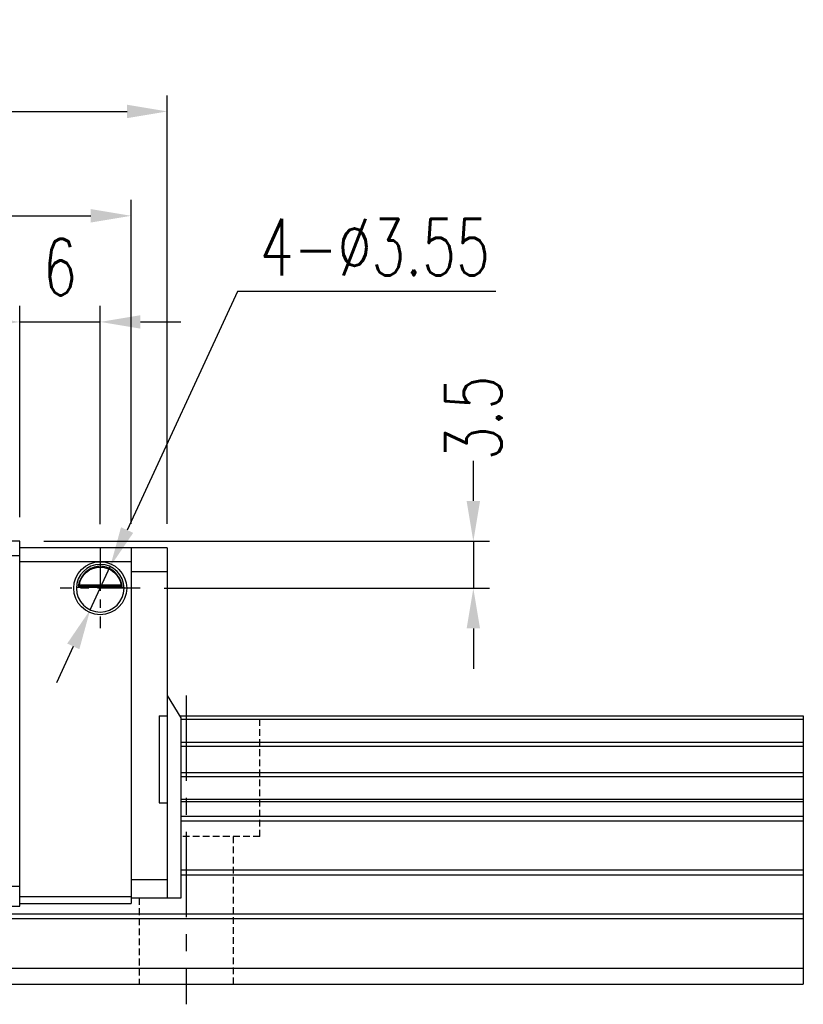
# Model space of a CAD drawing. Header units: millimetres. Extents: x 346 to 653, y 207 to 305.
# Tile 45 of 45: x 594 to 653, y 224 to 298. Entities that reach past the tile are written whole.
import ezdxf

# ---------------------------------------------------------------- set-up
doc = ezdxf.new("R2010")
doc.units = ezdxf.units.MM
doc.header["$PDSIZE"] = -1
doc.linetypes.add('CENTER', pattern=[10.16, 6.35, -1.27, 1.27, -1.27])
doc.linetypes.add('DASHED', pattern=[0.75, 0.5, -0.25])
for name, color, linetype in [('2', 7, 'Continuous'), ('CL', 1, 'CENTER'), ('DIM', 4, 'Continuous'), ('HID', 2, 'DASHED'), ('OUT', 3, 'Continuous'), ('中心線', 1, 'CENTER')]:
    doc.layers.add(name, color=color, linetype=linetype)
doc.styles.add('DIM-7', font='SIMPLEX.shx', dxfattribs={"width": 0.7, "bigfont": 'chineset.shx'})
doc.dimstyles.new('CNS', dxfattribs={"dimtxt": 3.5, "dimasz": 2.5, "dimexe": 1, "dimexo": 1.5, "dimgap": 0.09, "dimtad": 0, "dimdsep": 46, "dimtxsty": 'DIM-7', "dimcen": 0.09, "dimclrd": 1, "dimclre": 1, "dimclrt": 4, "dimadec": 0, "dimazin": 0, "dimtfac": 1, "dimtix": 1, "dimtmove": 2, "dimatfit": 3, "dimfxl": 1, "dimtvp": 0.971429, "dimtolj": 1, "dimarcsym": 0})
doc.dimstyles.new('CNSx1 (指線專用)', dxfattribs={"dimscale": 0.8, "dimtxt": 3.5, "dimasz": 2.5, "dimexe": 1, "dimexo": 1.5, "dimgap": 1, "dimtad": 1, "dimtih": 1, "dimtoh": 1, "dimdsep": 46, "dimtxsty": 'DIM-7', "dimcen": 0.09, "dimclrd": 256, "dimclre": 256, "dimclrt": 4, "dimadec": 0, "dimazin": 0, "dimtfac": 1, "dimtix": 1, "dimtmove": 1, "dimatfit": 3, "dimfxl": 1, "dimtvp": 0.971429, "dimtolj": 1, "dimarcsym": 0})

# ---------------------------------------------------------------- blocks, each defined once
blk = doc.blocks.new('*D149')
at = {"layer": 'DEFPOINTS', "color": 0, "transparency": 16777216}
for p in [(594.126, 275.17), (558.926, 258.83), (594.126, 258.83)]:
    blk.add_point(p, dxfattribs=at)
at = {"layer": 'DIM', "color": 7, "lineweight": -2, "transparency": 16777216}
for p, q in [((558.926, 260.63), (558.926, 276.37)), ((594.126, 260.63), (594.126, 276.37)), ((561.926, 275.17), (591.126, 275.17))]:
    blk.add_line(p, q, dxfattribs=at)
at = {"layer": 'DIM', "color": 7, "transparency": 16777216}
for points in [[(561.926, 275.67), (561.926, 274.67), (558.926, 275.17)], [(591.126, 275.67), (591.126, 274.67), (594.126, 275.17)]]:
    blk.add_solid(points, dxfattribs=at)
at = {"layer": 'DIM', "color": 7, "transparency": 16777216, "insert": (576.526, 279.25), "char_height": 4.2, "attachment_point": 5, "style": 'DIM-7'}
blk.add_mtext('\\A1;35.2', dxfattribs=at)
blk = doc.blocks.new('*D150')
at = {"layer": 'DEFPOINTS', "color": 0, "transparency": 16777216}
for p in [(605.126, 290.851), (531.926, 258.331), (605.126, 258.331)]:
    blk.add_point(p, dxfattribs=at)
at = {"layer": 'DIM', "color": 7, "lineweight": -2, "transparency": 16777216}
for p, q in [((531.926, 260.131), (531.926, 292.051)), ((605.126, 260.131), (605.126, 292.051)), ((534.926, 290.851), (602.126, 290.851))]:
    blk.add_line(p, q, dxfattribs=at)
at = {"layer": 'DIM', "color": 7, "transparency": 16777216}
for points in [[(534.926, 291.351), (534.926, 290.351), (531.926, 290.851)], [(602.126, 291.351), (602.126, 290.351), (605.126, 290.851)]]:
    blk.add_solid(points, dxfattribs=at)
at = {"layer": 'DIM', "color": 7, "transparency": 16777216, "insert": (568.526, 294.931), "char_height": 4.2, "attachment_point": 5, "style": 'DIM-7'}
blk.add_mtext('\\A1;73.2', dxfattribs=at)
blk = doc.blocks.new('*D151')
at = {"layer": 'DEFPOINTS', "color": 0, "transparency": 16777216}
for p in [(600.126, 275.17), (594.126, 258.83), (600.126, 258.306)]:
    blk.add_point(p, dxfattribs=at)
at = {"layer": 'DIM', "color": 7, "lineweight": -2, "transparency": 16777216}
for p, q in [((594.126, 260.63), (594.126, 276.37)), ((600.126, 260.106), (600.126, 276.37)), ((591.126, 275.17), (588.126, 275.17)), ((594.126, 275.17), (600.126, 275.17)), ((603.126, 275.17), (606.126, 275.17))]:
    blk.add_line(p, q, dxfattribs=at)
at = {"layer": 'DIM', "color": 7, "transparency": 16777216}
for points in [[(591.126, 275.67), (591.126, 274.67), (594.126, 275.17)], [(603.126, 275.67), (603.126, 274.67), (600.126, 275.17)]]:
    blk.add_solid(points, dxfattribs=at)
at = {"layer": 'DIM', "color": 7, "transparency": 16777216, "insert": (597.126, 279.25), "char_height": 4.2, "attachment_point": 5, "style": 'DIM-7'}
blk.add_mtext('\\A1;6', dxfattribs=at)
blk = doc.blocks.new('*D152')
at = {"layer": 'DEFPOINTS', "color": 0, "transparency": 16777216}
for p in [(594.126, 258.83), (603.101, 255.331), (627.934, 255.331)]:
    blk.add_point(p, dxfattribs=at)
at = {"layer": 'DIM', "color": 7, "lineweight": -2, "transparency": 16777216}
for p, q in [((627.934, 261.83), (627.934, 264.83)), ((595.926, 258.83), (629.134, 258.83)), ((627.934, 258.83), (627.934, 255.331)), ((604.901, 255.331), (629.134, 255.331)), ((627.934, 252.331), (627.934, 249.331))]:
    blk.add_line(p, q, dxfattribs=at)
at = {"layer": 'DIM', "color": 7, "transparency": 16777216}
for points in [[(627.434, 261.83), (628.434, 261.83), (627.934, 258.83)], [(627.434, 252.331), (628.434, 252.331), (627.934, 255.331)]]:
    blk.add_solid(points, dxfattribs=at)
at = {"layer": 'DIM', "color": 7, "transparency": 16777216, "insert": (627.934, 268.018), "char_height": 4.2, "attachment_point": 5, "rotation": 90, "style": 'DIM-7'}
blk.add_mtext('\\A1;3.5', dxfattribs=at)
blk = doc.blocks.new('*D153')
at = {"layer": 'DEFPOINTS', "color": 0, "transparency": 16777216}
for p in [(600.871, 256.941), (599.38, 253.72)]:
    blk.add_point(p, dxfattribs=at)
at = {"layer": 'DIM', "color": 0, "lineweight": -2, "transparency": 16777216}
for p, q in [((610.361, 277.44), (602.132, 259.664)), ((629.621, 277.44), (610.361, 277.44)), ((599.38, 253.72), (600.871, 256.941)), ((598.12, 250.998), (596.859, 248.275))]:
    blk.add_line(p, q, dxfattribs=at)
at = {"layer": 'DIM', "color": 0, "transparency": 16777216}
for points in [[(601.678, 259.874), (602.585, 259.454), (600.871, 256.941)], [(597.666, 251.208), (598.573, 250.787), (599.38, 253.72)]]:
    blk.add_solid(points, dxfattribs=at)
at = {"layer": 'DIM', "color": 0, "transparency": 16777216, "insert": (620.591, 280.74), "char_height": 4.2, "attachment_point": 5, "style": 'DIM-7'}
blk.add_mtext('\\A1;4-∅3.55', dxfattribs=at)
blk = doc.blocks.new('*D144')
at = {"layer": 'DEFPOINTS', "color": 0, "transparency": 16777216}
for p in [(602.426, 283.076), (550.626, 258.331), (602.426, 258.331)]:
    blk.add_point(p, dxfattribs=at)
at = {"layer": 'DIM', "color": 7, "lineweight": -2, "transparency": 16777216}
for p, q in [((550.626, 260.131), (550.626, 284.276)), ((602.426, 260.131), (602.426, 284.276)), ((553.626, 283.076), (599.426, 283.076))]:
    blk.add_line(p, q, dxfattribs=at)
at = {"layer": 'DIM', "color": 7, "transparency": 16777216}
for points in [[(553.626, 283.576), (553.626, 282.576), (550.626, 283.076)], [(599.426, 283.576), (599.426, 282.576), (602.426, 283.076)]]:
    blk.add_solid(points, dxfattribs=at)
at = {"layer": 'DIM', "color": 7, "transparency": 16777216, "insert": (576.526, 287.156), "char_height": 4.2, "attachment_point": 5, "style": 'DIM-7'}
blk.add_mtext('\\A1;51.8', dxfattribs=at)

msp = doc.modelspace()

# ---------------------------------------------------------------- linework, layer by layer
at = {"layer": '2', "color": 0, "linetype": 'Continuous'}
for p, q in [((605.126, 258.331), (594.126, 258.331)), ((594.126, 257.331), (602.426, 257.331)), ((601.9, 255.381), (598.351, 255.381)), ((598.494, 255.514), (601.757, 255.514)), ((598.571, 255.581), (601.681, 255.581)), ((602.426, 232.331), (594.126, 232.331)), ((594.126, 231.831), (602.426, 231.831))]:
    msp.add_line(p, q, dxfattribs=at)
at = {"layer": '2', "color": 0, "linetype": 'Continuous', "extrusion": (0, 0, -1)}
for radius, start, end in [(1.975, 270, 90), (1.575, 9.1332, 90), (1.975, 90, 270), (1.575, 90, 170.8668)]:
    msp.add_arc((-600.126, 255.331), radius, start, end, dxfattribs=at)
at = {"layer": '2', "color": 0, "linetype": 'Continuous'}
for start, end in [(90, 270), (270, 90)]:
    msp.add_arc((600.126, 255.331), 1.775, start, end, dxfattribs=at)
for points, knots in [([(600.126, 256.962), (599.974, 256.962), (599.822, 256.938), (599.505, 256.842), (599.339, 256.758), (599.069, 256.56), (598.955, 256.449), (598.783, 256.23), (598.716, 256.123), (598.61, 255.909), (598.569, 255.799), (598.52, 255.633), (598.505, 255.57), (598.494, 255.514)], [0, 0, 0, 0, 0.183798, 0.183798, 0.410489, 0.410489, 0.600027, 0.600027, 0.749109, 0.749109, 0.899192, 0.899192, 1, 1, 1, 1]), ([(601.757, 255.514), (601.742, 255.59), (601.719, 255.679), (601.656, 255.869), (601.613, 255.971), (601.508, 256.166), (601.445, 256.263), (601.273, 256.474), (601.154, 256.584), (600.895, 256.765), (600.75, 256.838), (600.448, 256.935), (600.286, 256.962), (600.126, 256.962)], [0, 0, 0, 0, 0.137686, 0.137686, 0.275472, 0.275472, 0.412356, 0.412356, 0.606431, 0.606431, 0.804639, 0.804639, 1, 1, 1, 1])]:
    msp.add_open_spline(points, degree=3, knots=knots, dxfattribs=at)
msp.add_open_spline([(598.571, 255.581), (598.545, 255.558), (598.519, 255.536), (598.494, 255.514)], degree=3, dxfattribs=at)
at = {"layer": 'CL', "color": 0, "ltscale": 0.5}
for p, q in [((600.126, 258.306), (600.126, 252.356)), ((603.101, 255.331), (597.151, 255.331))]:
    msp.add_line(p, q, dxfattribs=at)
at = {"layer": 'HID', "color": 0}
for p, q in [((612.026, 236.83), (612.026, 245.83)), ((612.026, 236.83), (606.126, 236.83)), ((610.026, 236.83), (610.026, 225.83)), ((603.026, 232.231), (603.026, 225.83))]:
    msp.add_line(p, q, dxfattribs=at)
at = {"layer": 'OUT', "color": 0}
for p, q in [((594.126, 258.83), (558.926, 258.83)), ((594.126, 231.63), (594.126, 258.83)), ((602.426, 258.331), (602.426, 231.831)), ((605.126, 258.331), (605.126, 232.231)), ((558.926, 257.78), (594.126, 257.78)), ((605.126, 256.557), (602.426, 256.557)), ((605.126, 247.331), (606.126, 245.677)), ((604.526, 245.83), (604.526, 239.33)), ((604.526, 245.83), (605.126, 245.83)), ((606.033, 245.83), (652.526, 245.83)), ((652.526, 245.83), (652.526, 225.83)), ((606.126, 245.677), (606.126, 232.231)), ((606.126, 245.574), (652.526, 245.574)), ((606.126, 243.865), (652.526, 243.865)), ((606.126, 243.57), (652.526, 243.57)), ((606.126, 241.59), (652.526, 241.59)), ((606.126, 241.295), (652.526, 241.295)), ((604.526, 239.33), (605.126, 239.33)), ((606.126, 239.615), (652.526, 239.615)), ((606.126, 239.451), (652.526, 239.451)), ((606.126, 238.357), (652.526, 238.357)), ((606.126, 238.003), (652.526, 238.003)), ((606.126, 234.337), (652.526, 234.337)), ((605.126, 233.606), (602.426, 233.606)), ((606.126, 233.984), (652.526, 233.984)), ((558.926, 233.13), (594.126, 233.13)), ((606.126, 232.231), (602.426, 232.231)), ((504.1, 231.077), (652.526, 231.077)), ((558.926, 231.63), (594.126, 231.63)), ((504.045, 230.723), (652.526, 230.723)), ((502.923, 227.03), (652.526, 227.03)), ((466.526, 225.83), (652.526, 225.83))]:
    msp.add_line(p, q, dxfattribs=at)
for points in [[(601.757, 255.514), (601.732, 255.536), (601.706, 255.558), (601.681, 255.581)], [(601.9, 255.38), (601.9, 255.364), (601.901, 255.347), (601.901, 255.331)]]:
    msp.add_open_spline(points, degree=3, dxfattribs=at)
at = {"layer": '中心線', "color": 0}
msp.add_line((606.526, 247.33), (606.526, 224.33), dxfattribs=at)

# ---------------------------------------------------------------- dimensions: what is measured, and where the dimension line sits
at = {"layer": 'DIM', "color": 0}
for base, p1, p2, picture, middle in [((605.126, 290.851), (531.926, 258.331), (605.126, 258.331), '*D150', (568.526, 294.931)), ((602.426, 283.076), (550.626, 258.331), (602.426, 258.331), '*D144', (576.526, 287.156))]:
    dim = msp.add_linear_dim(base=base, p1=p1, p2=p2, dimstyle='CNS', override={"dimscale": 1.2, "dimclrd": 7, "dimclre": 7, "dimclrt": 7}, dxfattribs=at)
    dim.commit()
    dim.dimension.update_dxf_attribs({"geometry": picture, "text_midpoint": middle})
dim = msp.add_diameter_dim_2p(p1=(599.38, 253.72), p2=(600.871, 256.941), text='4-<>', dimstyle='CNSx1 (指線專用)', override={"dimscale": 1.2, "dimclrd": 0, "dimclre": 0, "dimclrt": 0}, dxfattribs=at)
dim.commit()
dim.dimension.update_dxf_attribs({"geometry": '*D153', "text_midpoint": (610.361, 277.44), "dimtype": 163})
for base, p1, p2, picture, middle in [((594.126, 275.17), (558.926, 258.83), (594.126, 258.83), '*D149', (576.526, 279.25)), ((600.126, 275.17), (594.126, 258.83), (600.126, 258.306), '*D151', (597.126, 279.25))]:
    dim = msp.add_linear_dim(base=base, p1=p1, p2=p2, angle=180, dimstyle='CNS', override={"dimscale": 1.2, "dimclrd": 7, "dimclre": 7, "dimclrt": 7}, dxfattribs=at)
    dim.commit()
    dim.dimension.update_dxf_attribs({"geometry": picture, "text_midpoint": middle})
dim = msp.add_linear_dim(base=(627.934, 255.331), p1=(594.126, 258.83), p2=(603.101, 255.331), angle=270, dimstyle='CNS', override={"dimscale": 1.2, "dimclrd": 7, "dimclre": 7, "dimclrt": 7}, dxfattribs=at)
dim.commit()
dim.dimension.update_dxf_attribs({"geometry": '*D152', "text_midpoint": (627.934, 268.018), "dimtype": 160})

doc.saveas('drawing.dxf')
